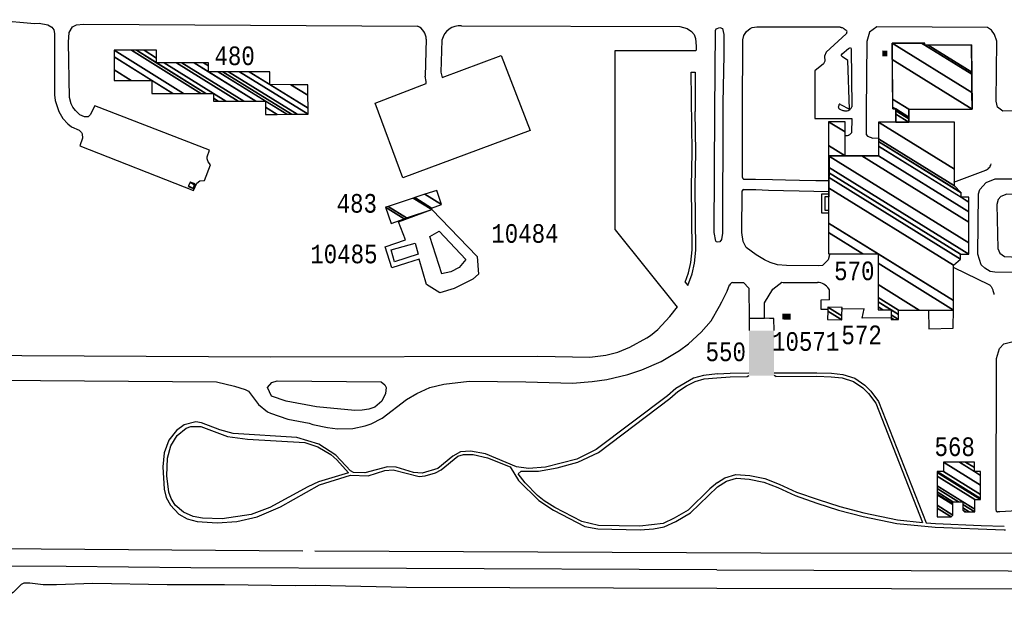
# Model space of a CAD drawing. Extents: x -0.5 to 41.9, y -0.5 to 29.8.
# Tile 81 of 128: x 10.009 to 10.898, y 2.645 to 3.182. Entities that reach past the tile are written whole.
import ezdxf
from ezdxf.enums import TextEntityAlignment as Align

# ---------------------------------------------------------------- set-up
doc = ezdxf.new("R2010")
doc.units = 0
doc.header["$MEASUREMENT"] = 0
doc.linetypes.add('DASHDOT', pattern=[1, 0.5, -0.25, 0, -0.25])
for name, color, linetype in [('11', 2, 'CONTINUOUS'), ('21', 5, 'CONTINUOUS'), ('23', 1, 'CONTINUOUS'), ('31', 2, 'DASHDOT'), ('44', 1, 'CONTINUOUS')]:
    doc.layers.add(name, color=color, linetype=linetype)
doc.styles.add('MONOTXT', font='MONOTXT', dxfattribs={"height": 0.2})

msp = doc.modelspace()

# ---------------------------------------------------------------- linework, layer by layer
at = {"layer": '11'}
for p, q in [((9.98228, 3.18201), (10.0218, 3.17864)), ((10.0218, 3.17864), (10.02607, 3.17886)), ((10.02607, 3.17886), (10.03393, 3.17752)), ((10.03393, 3.17752), (10.03752, 3.17527)), ((10.03752, 3.17527), (10.03932, 3.1728)), ((10.05324, 3.17056), (10.05616, 3.1755)), ((10.05616, 3.1755), (10.05998, 3.17752)), ((10.05998, 3.17752), (10.06627, 3.17797)), ((10.06627, 3.17797), (10.36789, 3.17631)), ((10.40761, 3.17662), (10.60479, 3.17595)), ((10.60479, 3.17595), (10.6113, 3.17415)), ((10.03932, 3.1728), (10.03999, 3.16966)), ((10.03999, 3.16966), (10.03999, 3.11419)), ((10.05257, 3.1618), (10.05324, 3.17056)), ((10.6113, 3.17415), (10.61512, 3.17145)), ((10.61512, 3.17145), (10.61781, 3.16876)), ((10.61781, 3.16876), (10.61894, 3.16517)), ((10.75493, 3.16919), (10.73682, 3.15272)), ((10.05347, 3.11172), (10.05257, 3.1618)), ((10.37569, 3.16442), (10.37478, 3.13107)), ((10.3899, 3.16359), (10.38902, 3.13475)), ((10.61894, 3.16517), (10.61961, 3.15798)), ((10.61961, 3.15798), (10.61942, 3.15415)), ((10.75699, 3.15611), (10.75873, 3.15698)), ((10.75873, 3.15698), (10.75939, 3.1557)), ((10.39001, 3.12998), (10.44344, 3.14962)), ((10.44344, 3.14962), (10.46954, 3.08191)), ((10.54618, 3.15416), (10.61916, 3.15416)), ((10.54618, 2.99247), (10.54618, 3.15416)), ((10.73682, 3.15272), (10.73544, 3.14921)), ((10.73544, 3.14921), (10.73582, 3.14466)), ((10.75055, 3.14982), (10.75129, 3.15121)), ((10.75152, 3.1484), (10.75055, 3.14982)), ((10.75129, 3.15121), (10.75699, 3.15611)), ((10.7565, 3.14508), (10.75152, 3.1484)), ((10.75939, 3.1557), (10.75997, 3.10326)), ((10.73444, 3.14215), (10.72672, 3.1358)), ((10.73582, 3.14466), (10.73444, 3.14215)), ((10.75785, 3.10115), (10.7565, 3.14508)), ((10.61492, 3.13451), (10.61849, 3.13451)), ((10.61849, 3.13452), (10.61871, 3.09929)), ((10.72672, 3.1358), (10.72673, 3.09295)), ((10.32956, 3.10679), (10.37576, 3.12445)), ((10.03999, 3.11419), (10.04067, 3.10902)), ((10.04067, 3.10902), (10.04381, 3.09914)), ((10.05504, 3.1061), (10.05347, 3.11172)), ((10.05661, 3.10296), (10.05504, 3.1061)), ((10.07637, 3.10431), (10.07211, 3.096)), ((10.1799, 3.06411), (10.07637, 3.10431)), ((10.35462, 3.03936), (10.32956, 3.10679)), ((10.74996, 3.10537), (10.75785, 3.10115)), ((10.04381, 3.09914), (10.04763, 3.09285)), ((10.05886, 3.10004), (10.05661, 3.10296)), ((10.0629, 3.09622), (10.05886, 3.10004)), ((10.06694, 3.0942), (10.0629, 3.09622)), ((10.07211, 3.096), (10.07031, 3.0942)), ((10.04763, 3.09285), (10.05189, 3.08791)), ((10.05189, 3.08791), (10.05526, 3.08522)), ((10.07031, 3.0942), (10.06694, 3.0942)), ((10.72673, 3.09295), (10.75994, 3.09274)), ((10.05526, 3.08522), (10.06222, 3.0823)), ((10.06222, 3.0823), (10.06447, 3.08005)), ((10.06447, 3.08005), (10.06492, 3.07893)), ((10.06492, 3.07893), (10.06514, 3.07511)), ((10.46954, 3.08191), (10.35462, 3.03936)), ((10.06514, 3.07511), (10.0629, 3.06815)), ((10.0629, 3.06815), (10.16553, 3.02795)), ((10.17788, 3.05827), (10.1799, 3.06411)), ((10.17541, 3.03694), (10.1808, 3.05108)), ((10.17788, 3.05647), (10.17788, 3.05827)), ((10.17878, 3.05378), (10.17788, 3.05647)), ((10.1808, 3.05108), (10.17878, 3.05378)), ((10.16553, 3.02795), (10.16845, 3.03447)), ((10.16845, 3.03447), (10.17114, 3.03671)), ((10.17114, 3.03671), (10.17541, 3.03694)), ((10.54618, 2.99247), (10.60233, 2.92258)), ((10.6094, 2.94516), (10.61184, 2.94213)), ((10.73976, 2.92914), (10.73995, 2.93695)), ((10.66722, 2.91253), (10.68123, 2.91253)), ((10.66548, 2.85979), (10.66718, 2.86075)), ((10.69155, 2.85994), (10.68984, 2.86071))]:
    msp.add_line(p, q, dxfattribs=at)
for points in [[(10.63641, 3.09929), (10.6369, 3.17235), (10.63758, 3.1737), (10.64094, 3.17505), (10.64319, 3.17392), (10.64431, 3.16876), (10.64454, 3.1499), (10.64364, 3.107), (10.64366, 3.09929)], [(10.66137, 3.09929), (10.6616, 3.16382), (10.6625, 3.16786), (10.66497, 3.17145), (10.66812, 3.17415), (10.67014, 3.17505), (10.67418, 3.1755), (10.72471, 3.1755), (10.74649, 3.17572), (10.74672, 3.17572), (10.74717, 3.1755), (10.74739, 3.1755), (10.74784, 3.1755), (10.74806, 3.1755), (10.74851, 3.1755), (10.74919, 3.1755), (10.74964, 3.17527), (10.75009, 3.17527), (10.75053, 3.17505), (10.75098, 3.17482), (10.75143, 3.17482), (10.75188, 3.1746), (10.75256, 3.17415), (10.75278, 3.17392), (10.75345, 3.17348), (10.75413, 3.17303), (10.7548, 3.17258), (10.75539, 3.17198)], [(10.89633, 3.09937), (10.89157, 3.10318), (10.89044, 3.10835), (10.89112, 3.1627), (10.88887, 3.16876), (10.88618, 3.17258), (10.88258, 3.17482), (10.78265, 3.17572), (10.77614, 3.17078), (10.77367, 3.16247), (10.77315, 3.0992)], [(10.6094, 2.94516), (10.61258, 2.95347), (10.61472, 2.96291), (10.61581, 2.9742), (10.61536, 3.03156), (10.61581, 3.06254), (10.61492, 3.13451)], [(10.74996, 3.10537), (10.74934, 3.10569), (10.74907, 3.10575), (10.74885, 3.10572), (10.74875, 3.10568), (10.74852, 3.1054), (10.7484, 3.10513), (10.7482, 3.1045), (10.74792, 3.10357), (10.74785, 3.10314), (10.74788, 3.10274), (10.74794, 3.10255), (10.74812, 3.10224), (10.74828, 3.10204), (10.74866, 3.10169), (10.74934, 3.10125), (10.74972, 3.10109)], [(10.61184, 2.94213), (10.61579, 2.9525), (10.61804, 2.96238), (10.61916, 2.97406), (10.61871, 3.03155), (10.61916, 3.06254), (10.61871, 3.09929)], [(10.64366, 3.09929), (10.64319, 2.98933), (10.64229, 2.98349), (10.64072, 2.98147), (10.63892, 2.98124), (10.6378, 2.98147), (10.63713, 2.98214), (10.63578, 2.98978), (10.63641, 3.09929)], [(10.66125, 3.03964), (10.66138, 3.05176), (10.66137, 3.09929)], [(10.74972, 3.10109), (10.75189, 3.10018), (10.7529, 3.09991), (10.75356, 3.09979), (10.7548, 3.09973), (10.75598, 3.09989), (10.75673, 3.10011), (10.75816, 3.10084), (10.75892, 3.10144), (10.75925, 3.10179), (10.75955, 3.10224), (10.75997, 3.10326)], [(10.77315, 3.0992), (10.77299, 3.07848), (10.77411, 3.07691), (10.77906, 3.07511), (10.78423, 3.07534)], [(10.90729, 3.09982), (10.89633, 3.09937)], [(10.75994, 3.09274), (10.75974, 3.07983), (10.75952, 3.0796), (10.75929, 3.07938), (10.75907, 3.07916), (10.75884, 3.07893), (10.75862, 3.07871), (10.75817, 3.07826), (10.75795, 3.07803), (10.7575, 3.07781), (10.75705, 3.07758), (10.7566, 3.07736), (10.75592, 3.07713), (10.75548, 3.07713), (10.7548, 3.07713), (10.75413, 3.07713), (10.75368, 3.07736)], [(10.73953, 3.05849), (10.73931, 3.02211), (10.73571, 3.02211), (10.73571, 3.01021), (10.73863, 3.01021)], [(10.85227, 3.03536), (10.88101, 3.04614), (10.88146, 3.04637), (10.88191, 3.04659), (10.88236, 3.04682), (10.88281, 3.04704), (10.88326, 3.04749), (10.88393, 3.04816), (10.8846, 3.04884), (10.88505, 3.04974), (10.8855, 3.05063), (10.88595, 3.05176)], [(10.66125, 3.03964), (10.6613, 3.0393), (10.66134, 3.03915), (10.66144, 3.03893), (10.6615, 3.03883), (10.66159, 3.0387), (10.66164, 3.03864), (10.66181, 3.03848), (10.66195, 3.03838), (10.66226, 3.0382)], [(10.66226, 3.0382), (10.67294, 3.0382), (10.68834, 3.03779), (10.70004, 3.03757), (10.71294, 3.03726), (10.72754, 3.037), (10.73909, 3.037)], [(10.94479, 2.95362), (10.88932, 2.95407), (10.88505, 2.95474), (10.88011, 2.95766), (10.87697, 2.96081), (10.87382, 2.97024), (10.8745, 3.02481), (10.87562, 3.02863), (10.88146, 3.03514), (10.88954, 3.03828), (10.94748, 3.03828)], [(10.73976, 2.96979), (10.73863, 2.9653), (10.73347, 2.96013), (10.72965, 2.95991), (10.70113, 2.96013), (10.69304, 2.96081), (10.68631, 2.96283), (10.68114, 2.9653), (10.67351, 2.96979), (10.66452, 2.97653), (10.66183, 2.98169), (10.66071, 2.98978), (10.66112, 3.02764)], [(10.66232, 3.02883), (10.67326, 3.02865), (10.68472, 3.02823), (10.69833, 3.02793), (10.71257, 3.0276), (10.72564, 3.02717), (10.7391, 3.02692)], [(10.73931, 3.00729), (10.73302, 3.00729), (10.73302, 3.02481), (10.73931, 3.02481)], [(10.90437, 2.96799), (11.02024, 2.96732), (11.02653, 2.96867), (11.03035, 2.97248), (11.0317, 2.97787), (11.03237, 3.00078), (11.03125, 3.0147), (11.02855, 3.02144), (11.02002, 3.02414), (10.9001, 3.02458), (10.89448, 3.02234), (10.89224, 3.01964), (10.89112, 3.01515), (10.89179, 2.9754), (10.89381, 2.97136), (10.89785, 2.96822), (10.90437, 2.96799)], [(10.38074, 3.0108), (10.42176, 2.96822), (10.42289, 2.95227), (10.41772, 2.94778), (10.40088, 2.93925), (10.38808, 2.93543), (10.37595, 2.94307), (10.36921, 2.96575), (10.35798, 2.96215), (10.34451, 2.95789), (10.33867, 2.97698), (10.35686, 2.98326), (10.35078, 2.99968), (10.38074, 3.0108)], [(10.85204, 2.95834), (10.88393, 2.94307), (10.88438, 2.94284), (10.88483, 2.94239), (10.88505, 2.94194), (10.8855, 2.94149), (10.88595, 2.94104), (10.88618, 2.9406), (10.88662, 2.93992), (10.88685, 2.93947), (10.88707, 2.9388), (10.8873, 2.93812), (10.88752, 2.93745), (10.88775, 2.93655), (10.88797, 2.93588), (10.8882, 2.93498), (10.88842, 2.93408)], [(10.65227, 2.94489), (10.66223, 2.94489), (10.66716, 2.93979), (10.66722, 2.91253), (10.66724, 2.90139)], [(10.68133, 2.92651), (10.68858, 2.93873), (10.69674, 2.94501)], [(10.69674, 2.94501), (10.69802, 2.94493), (10.72918, 2.94493)], [(10.64048, 2.92352), (10.64274, 2.92735), (10.64746, 2.937), (10.64971, 2.94264)], [(10.6899, 2.90135), (10.68947, 2.91239), (10.68584, 2.91244), (10.68123, 2.91253), (10.68133, 2.92651)], [(10.73976, 2.92914), (10.73212, 2.92892), (10.73212, 2.92083), (10.73796, 2.92061)], [(9.79813, 2.89254), (9.82193, 2.88602), (9.83855, 2.8831), (9.8655, 2.88063), (9.88414, 2.87996), (9.95376, 2.87929), (10.23537, 2.87772), (10.47656, 2.87816), (10.52349, 2.87749), (10.53787, 2.87929), (10.54865, 2.88198), (10.55965, 2.88647), (10.57492, 2.89478), (10.57829, 2.89703), (10.5848, 2.90242), (10.59581, 2.9141), (10.60254, 2.92285)], [(9.98722, 2.85661), (10.18619, 2.85503), (10.20258, 2.85122), (10.21224, 2.8483), (10.21516, 2.84672), (10.22414, 2.8346), (10.23222, 2.82809), (10.23492, 2.82674), (10.25064, 2.82135), (10.26995, 2.81775), (10.27332, 2.81663), (10.28657, 2.81394), (10.29555, 2.81281), (10.30948, 2.81304), (10.32048, 2.81528), (10.32587, 2.81708), (10.33575, 2.82225), (10.35798, 2.83909), (10.36719, 2.8447), (10.37887, 2.84987), (10.39145, 2.85301), (10.4146, 2.8557), (10.46578, 2.85526), (10.50777, 2.85391), (10.52551, 2.85548), (10.53876, 2.85728), (10.55785, 2.86177), (10.57043, 2.86604), (10.58795, 2.87345), (10.60434, 2.88333), (10.61242, 2.88939), (10.6241, 2.89995), (10.63308, 2.91005), (10.64048, 2.92352)], [(10.79545, 2.91276), (10.7694, 2.91252), (10.7712, 2.92106), (10.75031, 2.92083)], [(10.82936, 2.91993), (10.82958, 2.90309), (10.85159, 2.90354), (10.85182, 2.92106)], [(10.92435, 2.7396), (10.89381, 2.73781), (10.89336, 2.73781), (10.89314, 2.73781), (10.89291, 2.73781), (10.89269, 2.73781), (10.89224, 2.73781), (10.89201, 2.73781), (10.89157, 2.73758), (10.89134, 2.73781), (10.89112, 2.73781), (10.89089, 2.73781), (10.89067, 2.73803), (10.89067, 2.73848), (10.89067, 2.73871), (10.89044, 2.73915), (10.89044, 2.73938), (10.89044, 2.7396), (10.89044, 2.73983), (10.89044, 2.74005), (10.89044, 2.74028), (10.89044, 2.7405), (10.89067, 2.87614), (10.89336, 2.88535), (10.8974, 2.88939), (10.90818, 2.89209)], [(10.68984, 2.86321), (10.72853, 2.86334), (10.74155, 2.86289), (10.75188, 2.86177), (10.76289, 2.8584), (10.77187, 2.85211), (10.77726, 2.84672), (10.78422, 2.83752), (10.82722, 2.72782)], [(10.63883, 2.86225), (10.62612, 2.86087), (10.61714, 2.8584), (10.60097, 2.84897), (10.59356, 2.84246), (10.52911, 2.79395), (10.51182, 2.78542), (10.48352, 2.77801), (10.46802, 2.77688), (10.45725, 2.77845), (10.42917, 2.79013), (10.4157, 2.7926), (10.40672, 2.79193), (10.39975, 2.78811), (10.38628, 2.77688), (10.37191, 2.77262), (10.36405, 2.77329), (10.34855, 2.77823), (10.34069, 2.77845), (10.32026, 2.77307), (10.31015, 2.77329), (10.30723, 2.77486), (10.29398, 2.78901), (10.27871, 2.79889), (10.25872, 2.80473), (10.20123, 2.80855), (10.18933, 2.81192), (10.17271, 2.8182), (10.16755, 2.81888), (10.15699, 2.81641), (10.15003, 2.81124), (10.14329, 2.80248), (10.13903, 2.79103), (10.13768, 2.77845), (10.13903, 2.75824), (10.14082, 2.75083), (10.14464, 2.74365), (10.15228, 2.73579), (10.15991, 2.73152), (10.16867, 2.72905), (10.18686, 2.72793), (10.2046, 2.72905), (10.22302, 2.73332), (10.24413, 2.7423), (10.27938, 2.76229), (10.30723, 2.77082), (10.32318, 2.77037), (10.33822, 2.77509), (10.34586, 2.77576), (10.36921, 2.7697), (10.37483, 2.77015), (10.38403, 2.77284), (10.3892, 2.77554), (10.40425, 2.78789), (10.40941, 2.78946), (10.41817, 2.78946), (10.43097, 2.78654), (10.45141, 2.77845), (10.45904, 2.7661), (10.47723, 2.74791), (10.49048, 2.73915), (10.519, 2.72456), (10.53068, 2.72231), (10.56886, 2.72164), (10.58098, 2.72254), (10.59064, 2.72433), (10.60119, 2.72905), (10.61422, 2.73691), (10.63883, 2.76026)], [(10.33485, 2.85503), (10.33822, 2.85234), (10.33957, 2.84987), (10.3389, 2.8447), (10.33553, 2.83774), (10.32924, 2.83235), (10.32385, 2.83033), (10.31779, 2.82943), (10.31127, 2.82921), (10.27647, 2.83258), (10.24929, 2.83774), (10.23604, 2.84223), (10.23245, 2.84987), (10.23627, 2.85458), (10.24121, 2.85593), (10.33485, 2.85503)], [(10.63883, 2.76429), (10.63196, 2.75847), (10.6122, 2.73938), (10.59962, 2.73197), (10.58952, 2.72725), (10.56863, 2.72478), (10.53113, 2.72546), (10.51608, 2.72905), (10.49183, 2.74163), (10.48217, 2.74769), (10.47611, 2.75263), (10.46496, 2.76389), (10.45859, 2.77217), (10.46129, 2.77441), (10.47701, 2.77441), (10.49407, 2.77756), (10.51249, 2.78272), (10.53113, 2.79126), (10.59558, 2.83999), (10.60277, 2.8465), (10.61085, 2.85144), (10.61849, 2.85548), (10.6268, 2.85773), (10.63802, 2.85885)], [(10.63802, 2.85885), (10.65015, 2.85953), (10.66548, 2.85979)], [(10.63883, 2.86225), (10.65015, 2.86289), (10.66718, 2.86318)], [(10.69155, 2.85994), (10.7283, 2.8602), (10.74133, 2.85975), (10.75143, 2.85863), (10.76154, 2.85548), (10.76985, 2.84964), (10.77501, 2.8447), (10.78175, 2.83572), (10.82392, 2.72823)], [(10.30544, 2.77307), (10.27849, 2.76476), (10.26883, 2.76049), (10.23447, 2.74163), (10.21763, 2.73534), (10.19135, 2.73152), (10.17361, 2.73219), (10.1653, 2.73354), (10.15654, 2.73736), (10.14891, 2.74387), (10.14532, 2.74993), (10.14329, 2.75555), (10.1415, 2.77015), (10.14195, 2.78631), (10.14509, 2.79732), (10.15071, 2.80675), (10.15879, 2.81326), (10.16306, 2.81484), (10.17204, 2.81484), (10.19629, 2.80585), (10.21426, 2.80338), (10.26591, 2.80024), (10.27781, 2.79642), (10.28949, 2.78946), (10.29488, 2.78474), (10.30544, 2.77307)], [(10.63883, 2.76429), (10.64544, 2.76833), (10.65529, 2.77149), (10.66784, 2.77068), (10.68162, 2.76776), (10.69441, 2.76281), (10.71005, 2.75559), (10.72952, 2.74883), (10.74908, 2.74244), (10.77101, 2.73685), (10.80127, 2.73048), (10.82392, 2.72823)], [(10.63883, 2.76026), (10.64692, 2.76533), (10.65576, 2.76814), (10.66741, 2.76734), (10.68066, 2.76452), (10.69311, 2.7597), (10.70877, 2.75247), (10.72845, 2.74564), (10.74813, 2.73921), (10.77022, 2.73358), (10.80074, 2.72715), (10.83522, 2.72394), (10.89772, 2.72159)], [(10.82722, 2.72782), (10.8355, 2.7273), (10.87695, 2.72531), (10.89773, 2.72496)], [(10.89772, 2.72159), (10.89898, 2.72141)], [(10.63821, 2.68549), (10.35798, 2.68661), (10.16306, 2.68728), (10.05055, 2.6884), (9.79682, 2.6889)], [(10.63821, 2.68549), (11.07684, 2.68391), (11.33532, 2.6884), (11.48074, 2.68776)], [(10.63821, 2.66849), (10.35798, 2.66954), (10.27534, 2.67133), (10.25738, 2.67089), (10.1936, 2.67178), (10.14172, 2.67178), (10.07458, 2.67313), (10.04179, 2.67201), (10.02966, 2.67201), (10.01754, 2.67336), (10.01215, 2.67336), (10.0099, 2.67223), (10.00271, 2.66505), (9.98497, 2.65472), (9.98318, 2.6518), (9.9825, 2.64933)], [(10.96837, 2.64528), (10.96837, 2.65247), (10.96635, 2.65943), (10.96275, 2.66505), (10.95871, 2.66729), (10.95377, 2.66797), (10.63821, 2.66849)]]:
    msp.add_lwpolyline(points, dxfattribs=at)
for centre, radius, start, end in [((10.36223, 3.16409), 0.01346, 1.3822, 65.13341), ((10.40621, 3.15997), 0.0167, 85.16559, 167.48695), ((10.75332, 3.17098), 0.00241, 312.00924, 386.56452), ((9.59508, 3.01277), 0.78862, 8.14155, 8.62745), ((10.41067, 3.13675), 0.02174, 185.26609, 198.14073), ((10.66281, 3.02712), 0.00177, 106.27887, 163.23866), ((10.65338, 2.94105), 0.004, 106.15411, 159.81346), ((10.7282, 2.93152), 0.01345, 34.82972, 85.83777), ((10.73562, 2.93682), 0.00433, 1.69332, 33.34376)]:
    msp.add_arc(centre, radius, start, end, dxfattribs=at)
at = {"layer": '21'}
for p, q in [((10.79695, 3.10144), (10.79636, 3.16091)), ((10.79636, 3.16091), (10.82612, 3.16075)), ((10.82612, 3.15891), (10.82612, 3.16075)), ((10.82612, 3.15891), (10.86818, 3.15935)), ((10.86818, 3.15935), (10.86862, 3.10133)), ((10.79695, 3.10144), (10.79971, 3.10144)), ((10.79971, 3.08949), (10.79971, 3.10144)), ((10.81152, 3.10133), (10.86862, 3.10133)), ((10.81152, 3.10133), (10.81152, 3.08949)), ((10.7539, 3.05917), (10.78424, 3.05917))]:
    msp.add_line(p, q, dxfattribs=at)
for points in [[(10.79208, 3.15418), (10.78763, 3.15421), (10.79205, 3.14882), (10.7876, 3.14885)], [(10.69742, 2.9168), (10.70489, 2.91676), (10.69713, 2.9114), (10.70482, 2.91134)], [(10.66724, 2.90139), (10.6899, 2.90135), (10.66718, 2.86075), (10.68984, 2.86071)]]:
    msp.add_solid(points, dxfattribs=at)
at = {"layer": '31'}
msp.add_lwpolyline([(9.76422, 2.70614), (10.27512, 2.70255), (10.678, 2.70075), (10.94748, 2.70053), (11.5015, 2.69694), (11.85991, 2.69626), (12.21249, 2.69447), (12.71531, 2.69042), (13.65626, 2.6783)], dxfattribs=at)
at = {"layer": '44'}
for points in [[(10.38965, 2.9525), (10.37909, 2.98618), (10.3874, 2.99112), (10.41143, 2.96552), (10.40537, 2.95834), (10.39796, 2.95429), (10.38942, 2.9525)], [(10.34703, 2.96345), (10.34406, 2.97428), (10.36562, 2.98034), (10.36853, 2.97046), (10.34703, 2.96345)]]:
    msp.add_lwpolyline(points, dxfattribs=at)

# ---------------------------------------------------------------- texts
at = {"layer": '23', "style": 'MONOTXT', "width": 0.833333}
for s, p in [('480', (10.20264, 3.14943)), ('483', (10.31296, 3.01625)), ('10484', (10.46482, 2.98907)), ('10485', (10.30133, 2.97056)), ('570', (10.76231, 2.9553)), ('572', (10.76888, 2.89753)), ('10571', (10.71836, 2.89156)), ('550', (10.64618, 2.88222)), ('568', (10.85295, 2.79657))]:
    msp.add_text(s, height=0.016843, dxfattribs=at).set_placement(p, align=Align.MIDDLE)

# ---------------------------------------------------------------- meshes
at = {"layer": '21'}
mesh = msp.add_polyface(dxfattribs=at)
corners = [(10.79971, 3.08949), (10.79971, 3.09681), (10.81152, 3.08949), (10.79695, 3.10144), (10.79971, 3.09973), (10.81152, 3.09241), (10.79693, 3.10317), (10.79971, 3.10144), (10.81152, 3.09412), (10.79686, 3.11042), (10.81152, 3.10133), (10.79651, 3.14604), (10.86862, 3.10133), (10.79636, 3.16091), (10.86851, 3.11618), (10.79636, 3.16091), (10.86838, 3.1327), (10.82612, 3.15891), (10.82311, 3.16077), (10.86837, 3.13455), (10.82904, 3.15894), (10.82612, 3.16075), (10.86818, 3.15935)]
mesh.append_faces([[corners[k] for k in face] for face in [(0, 0, 2, 1), (1, 2, 5, 4), (3, 3, 7, 6), (4, 5, 8, 7), (6, 8, 10, 9), (9, 10, 12, 11), (11, 12, 14, 13), (15, 14, 16, 18), (18, 17, 21, 21), (17, 16, 19, 20), (20, 19, 22, 22)]], dxfattribs={"vtx0": -1, "vtx2": -1})
mesh = msp.add_polyface(dxfattribs=at)
corners = [(10.09389, 3.12721), (10.09389, 3.1367), (10.10919, 3.12721), (10.12802, 3.11554), (10.09389, 3.14838), (10.12802, 3.12721), (10.14686, 3.11554), (10.09389, 3.15439), (10.15655, 3.11554), (10.1096, 3.15439), (10.17226, 3.11554), (10.18349, 3.10857), (10.13207, 3.14316), (10.11396, 3.15439), (10.17662, 3.11554), (10.18349, 3.11127), (10.18785, 3.10857), (10.13894, 3.14316), (10.13207, 3.14742), (10.12083, 3.15439), (10.18349, 3.11554), (10.19472, 3.10857), (10.15018, 3.14316), (10.13207, 3.15439), (10.20596, 3.10857), (10.15509, 3.14316), (10.21087, 3.10857), (10.23043, 3.09645), (10.179, 3.13507), (10.16596, 3.14316), (10.22174, 3.10857), (10.23043, 3.10319), (10.24117, 3.09653), (10.18769, 3.13507), (10.179, 3.14046), (10.17465, 3.14316), (10.23043, 3.10857), (10.24974, 3.0966), (10.19204, 3.13507), (10.179, 3.14316), (10.25404, 3.09663), (10.25917, 3.09667), (10.19724, 3.13507), (10.25917, 3.09667), (10.26905, 3.09667), (10.20712, 3.13507), (10.26896, 3.10201), (10.23447, 3.1234), (10.21564, 3.13507), (10.26876, 3.11381), (10.25351, 3.12327), (10.23447, 3.13507), (10.26861, 3.12317)]
mesh.append_faces([[corners[k] for k in face] for face in [(0, 0, 2, 1), (1, 2, 5, 4), (3, 3, 6, 5), (4, 6, 8, 7), (7, 8, 10, 9), (9, 10, 14, 13), (11, 11, 16, 15), (13, 12, 18, 19), (12, 14, 20, 17), (15, 16, 21, 20), (19, 18, 23, 23), (17, 21, 24, 22), (22, 24, 26, 25), (25, 26, 30, 29), (27, 27, 32, 31), (29, 28, 34, 35), (28, 30, 36, 33), (31, 32, 37, 36), (35, 34, 39, 39), (33, 37, 40, 38), (38, 40, 43, 42), (42, 41, 44, 45), (45, 44, 46, 48), (48, 47, 51, 51), (47, 46, 49, 50), (50, 49, 52, 52)]], dxfattribs={"vtx0": -1, "vtx2": -1})
mesh = msp.add_polyface(dxfattribs=at)
corners = [(10.73908, 3.05917), (10.73908, 3.05917), (10.7539, 3.05917), (10.73908, 3.06836), (10.7539, 3.08075), (10.73908, 3.08993), (10.7539, 3.08993)]
mesh.append_faces([[corners[k] for k in face] for face in [(0, 1, 2, 3), (3, 2, 4, 5), (5, 4, 6, 6)]], dxfattribs={"vtx0": -1, "vtx2": -1})
mesh = msp.add_polyface(dxfattribs=at)
corners = [(10.79545, 2.9114), (10.78377, 2.92016), (10.79545, 2.91292), (10.7979, 2.9114), (10.78377, 2.92282), (10.78806, 2.92016), (10.79545, 2.91558), (10.80219, 2.9114), (10.78377, 2.9274), (10.79545, 2.92016), (10.80219, 2.91598), (10.78377, 2.93135), (10.80219, 2.91993), (10.73908, 2.97069), (10.78377, 2.94298), (10.82094, 2.91993), (10.73908, 2.98983), (10.76996, 2.97069), (10.78377, 2.96212), (10.85182, 2.91993), (10.73908, 2.9984), (10.78377, 2.97069), (10.85182, 2.9285), (10.73908, 3.03025), (10.85182, 2.96036), (10.73908, 3.03977), (10.8581, 2.96597), (10.73908, 3.04403), (10.8581, 2.97024), (10.73908, 3.04877), (10.86574, 2.97024), (10.73908, 3.05917), (10.86574, 2.98064), (10.76907, 3.05917), (10.76907, 3.05917), (10.86574, 2.99923), (10.78424, 3.05917), (10.86574, 3.00864), (10.78424, 3.05917), (10.86574, 3.01735), (10.85878, 3.02167), (10.78423, 3.06788), (10.86574, 3.02139), (10.8653, 3.02167), (10.85878, 3.02571), (10.78423, 3.07193), (10.86574, 3.02167), (10.85812, 3.02639), (10.78423, 3.0722), (10.85271, 3.032), (10.78423, 3.07446), (10.85271, 3.04702), (10.78422, 3.08949), (10.85271, 3.08949)]
mesh.append_faces([[corners[k] for k in face] for face in [(0, 0, 3, 2), (1, 1, 5, 4), (2, 3, 7, 6), (4, 5, 9, 8), (6, 7, 10, 9), (8, 10, 12, 11), (11, 12, 15, 14), (13, 13, 17, 16), (14, 15, 19, 18), (16, 17, 21, 20), (18, 19, 22, 21), (20, 22, 24, 23), (23, 24, 26, 25), (25, 26, 28, 27), (27, 28, 30, 29), (29, 30, 32, 31), (31, 32, 35, 34), (33, 35, 37, 36), (38, 37, 39, 41), (41, 40, 44, 45), (40, 39, 42, 43), (45, 44, 47, 48), (43, 42, 46, 46), (48, 47, 49, 50), (50, 49, 51, 52), (52, 51, 53, 53)]], dxfattribs={"vtx0": -1, "vtx2": -1})
mesh = msp.add_polyface(dxfattribs=at)
corners = [(10.16081, 3.03155), (10.16081, 3.03155), (10.16109, 3.03214), (10.1653, 3.02953), (10.16261, 3.03536), (10.16655, 3.03292), (10.16687, 3.03379)]
mesh.append_faces([[corners[k] for k in face] for face in [(0, 1, 3, 2), (2, 3, 5, 4), (4, 5, 6, 6)]], dxfattribs={"vtx0": -1, "vtx2": -1})
mesh = msp.add_polyface(dxfattribs=at)
corners = [(10.34406, 2.99809), (10.35575, 3.00223), (10.3389, 3.01268), (10.35798, 3.00303), (10.34119, 3.01344), (10.35798, 3.00303), (10.36403, 3.02098), (10.38067, 3.01066), (10.3653, 3.0214), (10.38044, 3.01201), (10.37447, 3.02442), (10.38942, 3.01515), (10.38516, 3.02795)]
mesh.append_faces([[corners[k] for k in face] for face in [(0, 0, 1, 2), (2, 1, 3, 4), (4, 5, 7, 6), (6, 7, 9, 8), (8, 9, 11, 10), (10, 11, 12, 12)]], dxfattribs={"vtx0": -1, "vtx2": -1})
mesh = msp.add_polyface(dxfattribs=at)
corners = [(10.73818, 2.9114), (10.75098, 2.91118), (10.73834, 2.91902), (10.73841, 2.9224), (10.75105, 2.91456), (10.73841, 2.9224), (10.75121, 2.92218)]
mesh.append_faces([[corners[k] for k in face] for face in [(0, 0, 1, 2), (2, 1, 4, 5), (3, 4, 6, 6)]], dxfattribs={"vtx0": -1, "vtx2": -1})
mesh = msp.add_polyface(dxfattribs=at)
corners = [(10.83711, 2.73332), (10.83711, 2.74116), (10.84976, 2.73332), (10.83711, 2.74374), (10.85135, 2.7349), (10.83711, 2.75308), (10.85135, 2.74425), (10.86192, 2.7377), (10.83711, 2.75368), (10.85135, 2.74485), (10.86033, 2.73928), (10.86289, 2.7377), (10.83711, 2.75569), (10.85135, 2.74686), (10.86033, 2.74129), (10.86614, 2.7377), (10.83711, 2.75875), (10.85629, 2.74686), (10.86033, 2.74435), (10.87107, 2.7377), (10.83711, 2.76126), (10.86033, 2.74686), (10.87107, 2.7402), (10.83711, 2.76998), (10.87107, 2.74892), (10.83711, 2.77329), (10.87641, 2.74892), (10.83711, 2.77419), (10.87641, 2.74982), (10.84272, 2.77419), (10.87641, 2.7533), (10.84272, 2.78261), (10.87641, 2.76172), (10.84272, 2.78261), (10.87641, 2.77071), (10.87079, 2.77419), (10.85721, 2.78261), (10.87641, 2.77419), (10.87079, 2.77767), (10.86282, 2.78261), (10.87079, 2.78261)]
mesh.append_faces([[corners[k] for k in face] for face in [(0, 0, 2, 1), (1, 2, 4, 3), (3, 4, 6, 5), (5, 6, 9, 8), (7, 7, 11, 10), (8, 9, 13, 12), (10, 11, 15, 14), (12, 13, 17, 16), (14, 15, 19, 18), (16, 17, 21, 20), (18, 19, 22, 21), (20, 22, 24, 23), (23, 24, 26, 25), (25, 26, 28, 27), (27, 28, 30, 29), (29, 30, 32, 31), (33, 32, 34, 36), (36, 35, 38, 39), (35, 34, 37, 37), (39, 38, 40, 40)]], dxfattribs={"vtx0": -1, "vtx2": -1})

doc.saveas('drawing.dxf')
